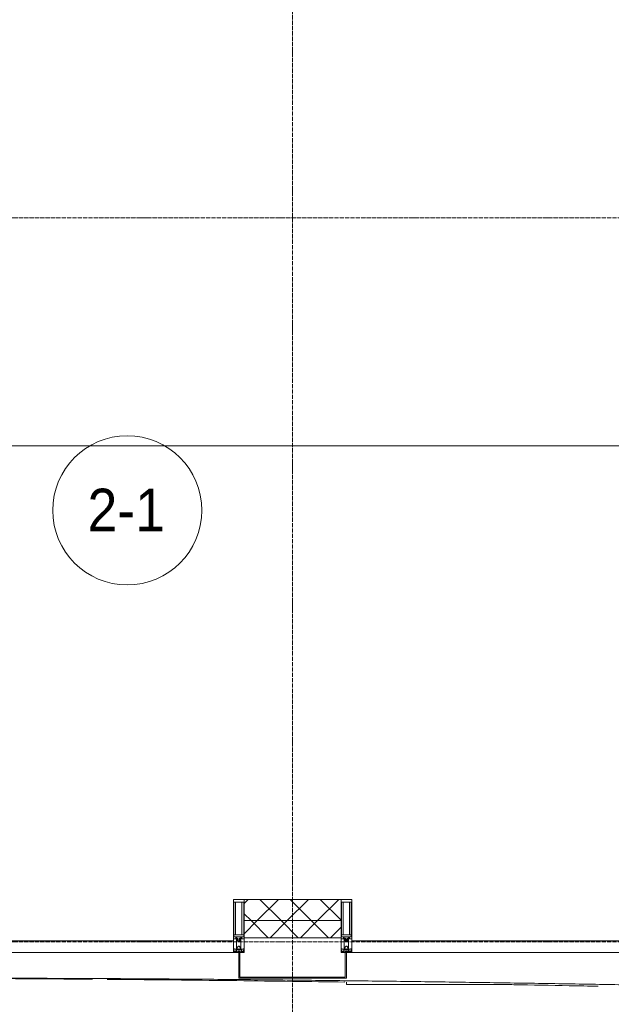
# Model space of a CAD drawing. Header units: millimetres. Extents: x 104173 to 188470, y 7718 to 222239.
# Tile 6 of 50: x 110269 to 113046, y 15107 to 19730. Entities that reach past the tile are written whole.
import ezdxf

# ---------------------------------------------------------------- set-up
doc = ezdxf.new("R2010")
doc.units = ezdxf.units.MM
doc.linetypes.add('ADSK_Линия сетки', pattern=[25, 20, -2.5, 0, -2.5])
doc.linetypes.add('Линия сетки', pattern=[25, 20, -2.5, 0, -2.5])
for name, color, linetype, lineweight in [('Импосты витража', 7, 'Continuous', 18), ('Колонны', 7, 'Continuous', 18), ('Марки помещений', 7, 'Continuous', 20), ('Оси', 7, 'Continuous', 9), ('Панели витража', 7, 'Continuous', 18), ('Стены разрез', 7, 'Continuous', 40), ('Стены штриховка', 7, 'Continuous', 40), ('Форма', 7, 'Continuous', 18), ('Формообразующий элемент-перекрытие', 7, 'Continuous', 18), ('Элементы узлов', 7, 'Continuous', 18)]:
    doc.layers.add(name, color=color, linetype=linetype, lineweight=lineweight)
doc.styles.add('Arial_2', font='arial.ttf', dxfattribs={"width": 0.9, "height": 200})
pattern_1 = [(45, (0, 0), (-70.71068, 70.71068), []), (135, (0, 0), (-70.71068, -70.71068), [])]

# ---------------------------------------------------------------- blocks, each defined once
blk = doc.blocks.new('System Panel - A_PAN_Glass-7508990-МКСС_К4_L22_74_700_')
at = {"layer": 'Панели витража', "color": 253, "lineweight": 5, "true_color": 0xaaaaaa}
for p, q in [((1036.25, 55), (-1036.25, 55)), ((-1036.25, 55), (-1036.25, 0)), ((1036.25, 0), (1036.25, 55)), ((-1036.25, 0), (1036.25, 0))]:
    blk.add_line(p, q, dxfattribs=at)
blk = doc.blocks.new('System Panel - A_PAN_Glass-7508020-МКСС_К4_L22_74_700_')
at = {"layer": 'Панели витража', "color": 253, "lineweight": 5, "true_color": 0xaaaaaa}
for p, q in [((656.25, 55), (-656.25, 55)), ((-656.25, 55), (-656.25, 0)), ((656.25, 0), (656.25, 55)), ((-656.25, 0), (656.25, 0))]:
    blk.add_line(p, q, dxfattribs=at)
blk = doc.blocks.new('Rectangular Mullion - 50Wx250H-2623690-МКСС_К4_L22_74_700_')
at = {"layer": 'Элементы узлов', "color": 253, "lineweight": 5, "true_color": 0xaaaaaa}
for p, q in [((-25, 65.2), (-25, 250)), ((-25, 250), (0, 250)), ((-23, 237.3), (0, 237.3)), ((-23, 237.3), (-23, 73.6)), ((-14.9, 84), (-14.9, 237.3)), ((25, 250), (0, 250)), ((23, 237.3), (0, 237.3)), ((14.9, 84), (14.9, 237.3)), ((23, 237.3), (23, 73.6)), ((25, 65.2), (25, 250)), ((-14, 65.2), (-25, 65.2)), ((0, 84), (-23, 84)), ((-0.5, 73.6), (-23, 73.6)), ((-14, 71.3), (-14, 65.2)), ((-10, 71.3), (-14, 71.3)), ((-10, 53), (-10, 71.3)), ((-8.7, 53), (-10, 53)), ((-10, 53), (-10, 17)), ((-8.7, 53), (-7, 54.7)), ((-7, 65.2), (-5.9, 67.3)), ((-7, 65.2), (-7, 54.7)), ((-4.1, 67.3), (-5.9, 67.3)), ((-4.1, 67.3), (-2.9, 65.1)), ((-2.9, 65.1), (-2.9, 54.6)), ((-1.3, 53), (-2.9, 54.6)), ((0, 53), (-1.3, 53)), ((0, 84), (23, 84)), ((0, 53), (1.3, 53)), ((0.5, 73.6), (23, 73.6)), ((1.3, 53), (2.9, 54.6)), ((4.1, 67.3), (2.9, 65.1)), ((2.9, 65.1), (2.9, 54.6)), ((4.1, 67.3), (5.9, 67.3)), ((7, 65.2), (5.9, 67.3)), ((7, 65.2), (7, 54.7)), ((8.7, 53), (7, 54.7)), ((8.7, 53), (10, 53)), ((10, 71.3), (14, 71.3)), ((10, 53), (10, 71.3)), ((10, 53), (10, 17)), ((14, 71.3), (14, 65.2)), ((14, 65.2), (25, 65.2)), ((-23.8, 14.6), (-25, 14.2)), ((-25, 0), (-25, 14.2)), ((-22.3, 17), (-23.8, 17)), ((-23.8, 17), (-23.8, 14.6)), ((-22.5, 10.6), (-23.8, 14.6)), ((-22.5, 10.6), (-23.7, 9.9)), ((-23.7, 1.3), (-23.7, 9.9)), ((-23.7, 1.3), (-11.8, 1.3)), ((-23.2, 10.2), (-22.5, 8)), ((-22.5, 8), (-22.5, 4.5)), ((-21.3, 4.5), (-22.5, 4.5)), ((-22.3, 17), (-22.3, 16)), ((-22.3, 16), (-21.3, 16)), ((-19, 17.6), (-21.3, 16)), ((-21.3, 4.5), (-21.3, 6.5)), ((-21.3, 6.5), (-14.2, 6.5)), ((-18.4, 16.6), (-19, 17.6)), ((-7.4, 16.6), (-18.4, 16.6)), ((-14.2, 6.5), (-14.2, 4.5)), ((-13.2, 4.5), (-14.2, 4.5)), ((-13.2, 4.5), (-12.2, 7.2)), ((-12.7, 7.6), (-11.3, 11.4)), ((-12.7, 7.6), (-11.8, 6.9)), ((-12.2, 9), (-12.2, 14.8)), ((-12.2, 14.8), (0, 14.8)), ((-11.8, 1.3), (-11.8, 6.9)), ((-10.5, 11.2), (-11.3, 11.4)), ((-10.5, 1.5), (-10.5, 11.2)), ((-4.8, 1.5), (-10.5, 1.5)), ((-10, 17), (-7.5, 17)), ((-8.5, 23), (-1.5, 30)), ((-8.5, 18.5), (-8.5, 23)), ((-7.5, 18.5), (-8.5, 18.5)), ((-7.5, 17), (-7.5, 18.5)), ((-7.4, 18), (-7.4, 16.6)), ((-2.6, 18), (-7.4, 18)), ((0, 8), (-4.8, 8)), ((-4.8, 1.5), (-4.8, 8)), ((-2.6, 18), (-2.6, 16.8)), ((-2.6, 16.8), (0, 16.8)), ((-1.5, 30), (0, 30)), ((1.5, 30), (0, 30)), ((2.6, 16.8), (0, 16.8)), ((0, 14.8), (0, 16.8)), ((0, 14.8), (0, 16.8)), ((12.2, 14.8), (0, 14.8)), ((0, 0), (0, 8)), ((0, 8), (4.8, 8)), ((0, 0), (0, 8)), ((8.5, 23), (1.5, 30)), ((2.6, 18), (2.6, 16.8)), ((2.6, 18), (7.4, 18)), ((4.8, 1.5), (4.8, 8)), ((4.8, 1.5), (10.5, 1.5)), ((7.4, 18), (7.4, 16.6)), ((7.4, 16.6), (18.4, 16.6)), ((7.5, 18.5), (8.5, 18.5)), ((7.5, 17), (7.5, 18.5)), ((10, 17), (7.5, 17)), ((8.5, 18.5), (8.5, 23)), ((10.5, 11.2), (11.3, 11.4)), ((10.5, 1.5), (10.5, 11.2)), ((12.7, 7.6), (11.3, 11.4)), ((12.7, 7.6), (11.8, 6.9)), ((11.8, 1.3), (11.8, 6.9)), ((23.7, 1.3), (11.8, 1.3)), ((12.2, 9), (12.2, 14.8)), ((13.2, 4.5), (12.2, 7.2)), ((13.2, 4.5), (14.2, 4.5)), ((21.3, 6.5), (14.2, 6.5)), ((14.2, 6.5), (14.2, 4.5)), ((18.4, 16.6), (19, 17.6)), ((19, 17.6), (21.3, 16)), ((22.3, 16), (21.3, 16)), ((21.3, 4.5), (21.3, 6.5)), ((21.3, 4.5), (22.5, 4.5)), ((22.3, 17), (22.3, 16)), ((22.3, 17), (23.8, 17)), ((22.5, 10.6), (23.8, 14.6)), ((22.5, 10.6), (23.7, 9.9)), ((23.2, 10.2), (22.5, 8)), ((22.5, 8), (22.5, 4.5)), ((23.7, 1.3), (23.7, 9.9)), ((23.8, 17), (23.8, 14.6)), ((23.8, 14.6), (25, 14.2)), ((25, 0), (25, 14.2)), ((-25, 0), (0, 0)), ((25, 0), (0, 0))]:
    blk.add_line(p, q, dxfattribs=at)
for centre, start, end in [((-0.5, 73.1), 360, 90), ((0.5, 73.1), 90, 180)]:
    blk.add_arc(centre, 0.5, start, end, dxfattribs=at)
blk = doc.blocks.new('Rectangular Mullion - R_StandardFrame_50Wx250H-7505732-МКСС_К4_L22_74_700_')
at = {"layer": 'Импосты витража', "color": 253, "lineweight": 5, "true_color": 0xaaaaaa}
for p, q in [((-25, -250), (-25, 0)), ((-25, 0), (0, 0)), ((5, 0), (25, 0)), ((25, 0), (25, -250)), ((25, -250), (-25, -250))]:
    blk.add_line(p, q, dxfattribs=at)
blk = doc.blocks.new('Rectangular Mullion - R_StandardFrame_50Wx250H-7505731-МКСС_К4_L22_74_700_')
at = {"layer": 'Импосты витража', "color": 253, "lineweight": 5, "true_color": 0xaaaaaa}
for p, q in [((-25, -250), (-25, 0)), ((-25, 0), (-5, 0)), ((0, 0), (25, 0)), ((25, 0), (25, -250)), ((25, -250), (-25, -250))]:
    blk.add_line(p, q, dxfattribs=at)
blk = doc.blocks.new('A_SLK_PAN_Type1 - Прямой тип панели-6537833-МКСС_К4_L22_74_700_')
at = {"layer": 'Колонны', "lineweight": 5}
for p, q in [((-252.5, 120), (252.5, 120)), ((-252.5, 0), (-252.5, 120)), ((-247.5, 115), (-247.5, 0)), ((247.5, 115), (-247.5, 115)), ((247.5, 0), (247.5, 115)), ((252.5, 120), (252.5, 0)), ((-247.5, 0), (-252.5, 0)), ((252.5, 0), (247.5, 0))]:
    blk.add_line(p, q, dxfattribs=at)
blk = doc.blocks.new('A_OGR_PAN_Отлив - A_OGR_PAN_Отлив-6121261-МКСС_К4_L22_74_700_')
at = {"layer": 'Колонны', "color": 253, "lineweight": 5, "true_color": 0xaaaaaa}
for q in [(-681.2, -138.2), (55.1, -150)]:
    blk.add_line((-681.2, -150), q, dxfattribs=at)
blk = doc.blocks.new('135_SLK_K4_AR_FCD_rvt-1-МКСС_К4_L22_74_700_')
at = {"layer": 'Стены разрез', "lineweight": 5, "true_color": 0xaaaaaa}
h = blk.add_hatch(dxfattribs=at)
h.set_pattern_fill('FP_4', color=253, style=0, pattern_type=2)
h.set_pattern_definition(pattern_1)
h.paths.add_polyline_path([(111322.5, 15500), (111777.5, 15500), (111777.5, 15600), (111322.5, 15600)])
h = blk.add_hatch(dxfattribs=at)
h.set_pattern_fill('FP_4', color=253, style=0, pattern_type=2)
h.set_pattern_definition(pattern_1)
h.paths.add_polyline_path([(111777.5, 15420), (111777.5, 15500), (111322.5, 15500), (111322.5, 15420), (111721.7, 15420)])
at = {"layer": 'Стены разрез', "color": 253, "lineweight": 9, "true_color": 0xaaaaaa}
for p, q in [((111777.5, 15600), (111322.5, 15600)), ((111322.5, 15600), (111322.5, 15420)), ((111777.5, 15420), (111777.5, 15600)), ((111322.5, 15420), (111777.5, 15420))]:
    blk.add_line(p, q, dxfattribs=at)
at = {"layer": 'Стены штриховка', "color": 253, "lineweight": 9, "true_color": 0xaaaaaa}
blk.add_line((111777.5, 15500), (111322.5, 15500), dxfattribs=at)
at = {"layer": 'Форма', "color": 253, "lineweight": 9, "true_color": 0xaaaaaa}
blk.add_line((136800, 17730), (109980.6, 17730), dxfattribs=at)
blk.add_open_spline([(109980.6, 15230), (110081.6, 15230), (110284.1, 15229.7), (110588.8, 15228.6), (110843.3, 15227.1), (111047, 15225.7), (111199.8, 15224.4), (111352.5, 15223), (111555.8, 15221), (111809.5, 15218.1), (112063.2, 15214.9), (112266.3, 15212.1), (112418.9, 15209.9), (112571.6, 15207.6), (112774.8, 15204.5), (112972.5, 15201.2), (113119.5, 15198.7), (113165, 15197.9)], degree=3, knots=[-1, -1, -1, -1, -0.9886364, -0.9772727, -0.9659091, -0.9602273, -0.9545455, -0.9488636, -0.9431818, -0.9318182, -0.9204545, -0.9147727, -0.9090909, -0.9034091, -0.8977273, -0.8863636, -0.8812715, -0.8812715, -0.8812715, -0.8812715], dxfattribs=at)
at = {"layer": 'Формообразующий элемент-перекрытие', "color": 253, "lineweight": 5, "true_color": 0xaaaaaa}
for points, knots in [([(110610.2, 15225.1), (110576.3, 15225.3), (110369.1, 15226.9), (109988.6, 15229), (109642, 15229.8), (109468.7, 15230)], [0.95823571, 0.95823571, 0.95823571, 0.95823571, 0.96195652, 0.98097826, 1, 1, 1, 1]), ([(111794.6, 15211.7), (111712.5, 15212.8), (111457.1, 15216.3), (111085.3, 15220.8), (110795.5, 15223.5), (110679, 15224.5)], [0.91490516, 0.91490516, 0.91490516, 0.91490516, 0.92391304, 0.94293478, 0.95572167, 0.95572167, 0.95572167, 0.95572167]), ([(112985.2, 15192.3), (112939.5, 15193.1), (112807.2, 15195.5), (112649.9, 15198.3), (112538.2, 15200.2), (112513.3, 15200.6)], [0.87134099, 0.87134099, 0.87134099, 0.87134099, 0.8763587, 0.88586957, 0.88860903, 0.88860903, 0.88860903, 0.88860903])]:
    blk.add_open_spline(points, degree=3, knots=knots, dxfattribs=at)
at = {"layer": 'Импосты витража', "color": 253, "lineweight": 5, "true_color": 0xaaaaaa}
for p in [(111297.5, 15350), (111802.5, 15350)]:
    blk.add_blockref('Rectangular Mullion - 50Wx250H-2623690-МКСС_К4_L22_74_700_', p, dxfattribs=at)
at = {"layer": 'Импосты витража', "color": 253, "lineweight": 5, "true_color": 0xaaaaaa, "extrusion": (0, 0, -1), "rotation": 180}
for name, p in [('Rectangular Mullion - R_StandardFrame_50Wx250H-7505732-МКСС_К4_L22_74_700_', (-111297.5, 15350)), ('Rectangular Mullion - R_StandardFrame_50Wx250H-7505731-МКСС_К4_L22_74_700_', (-111802.5, 15350))]:
    blk.add_blockref(name, p, dxfattribs=at)
at = {"layer": 'Колонны', "color": 253, "lineweight": 5, "true_color": 0xaaaaaa, "rotation": 180}
blk.add_blockref('A_SLK_PAN_Type1 - Прямой тип панели-6537833-МКСС_К4_L22_74_700_', (111550, 15350), dxfattribs=at)
at = {"layer": 'Колонны', "color": 253, "lineweight": 5, "true_color": 0xaaaaaa}
blk.add_blockref('A_OGR_PAN_Отлив - A_OGR_PAN_Отлив-6121261-МКСС_К4_L22_74_700_', (112483.8, 15350), dxfattribs=at)
at = {"layer": 'Панели витража', "color": 253, "lineweight": 5, "true_color": 0xaaaaaa}
for name, p in [('System Panel - A_PAN_Glass-7508990-МКСС_К4_L22_74_700_', (110236.3, 15350)), ('System Panel - A_PAN_Glass-7508020-МКСС_К4_L22_74_700_', (112483.8, 15350))]:
    blk.add_blockref(name, p, dxfattribs=at)
blk = doc.blocks.new('050_Марка_Помещение - Номер-620969-МКСС_К4_L22_74_700_')
at = {"layer": 'Марки помещений'}
blk.add_circle((0, 0), 3.5, dxfattribs=at)

msp = doc.modelspace()

# ---------------------------------------------------------------- linework, layer by layer
at = {"layer": 'Оси', "linetype": 'Линия сетки'}
msp.add_line((111550, 12025.7), (111550, 33100), dxfattribs=at)
at = {"layer": 'Оси', "linetype": 'ADSK_Линия сетки'}
for p, q in [((136991.6, 18800), (104991.1, 18800)), ((136991.6, 15400), (104991.1, 15400))]:
    msp.add_line(p, q, dxfattribs=at)

# ---------------------------------------------------------------- block references
at = {"lineweight": 5}
msp.add_blockref('135_SLK_K4_AR_FCD_rvt-1-МКСС_К4_L22_74_700_', (0, 0), dxfattribs=at)
at = {"layer": 'Марки помещений', "xscale": 99.99999999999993, "yscale": 99.99999999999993, "zscale": 99.99999999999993}
msp.add_blockref('050_Марка_Помещение - Номер-620969-МКСС_К4_L22_74_700_', (110773.9, 17426.4), dxfattribs=at)

# ---------------------------------------------------------------- texts
at = {"layer": 'Марки помещений', "lineweight": 9, "insert": (110587.4, 17528.1), "char_height": 200, "width": 447.342, "attachment_point": 1, "style": 'Arial_2'}
msp.add_mtext('2-1', dxfattribs=at)

doc.saveas('drawing.dxf')
